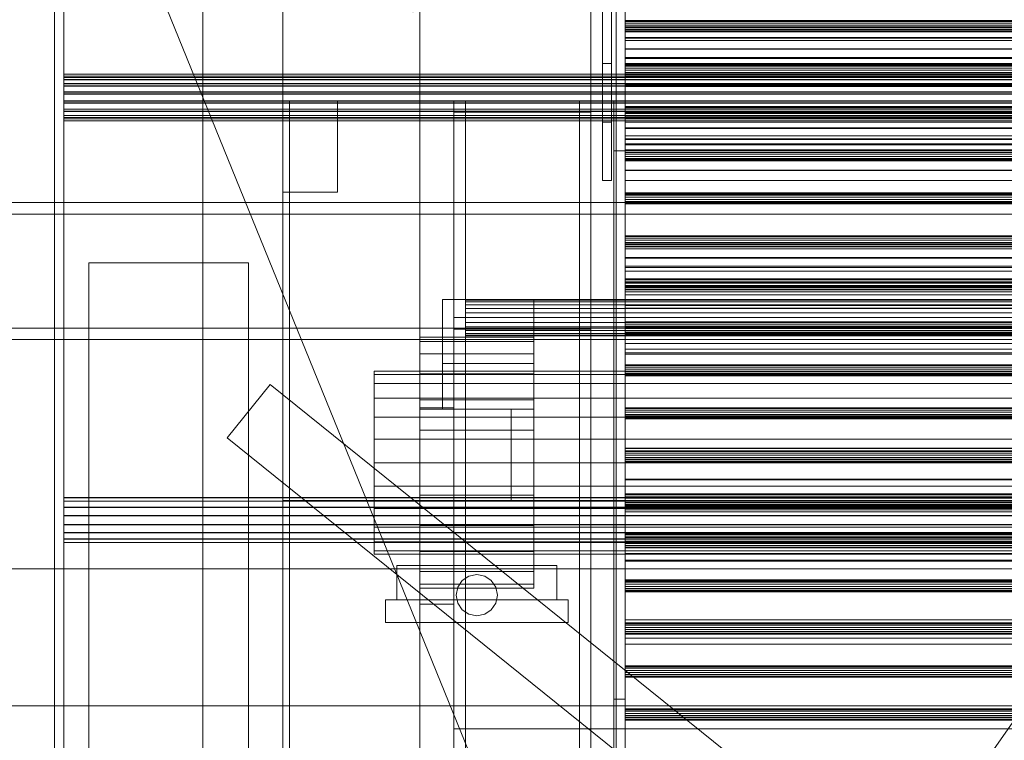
# Model space of a CAD drawing. Header units: millimetres. Extents: x -2233 to 65662, y -50530 to 6847.
# Tile 218 of 256: x -1515 to -1084, y -33355 to -33040. Entities that reach past the tile are written whole.
import ezdxf

# ---------------------------------------------------------------- set-up
doc = ezdxf.new("R2010")
doc.units = ezdxf.units.MM
for name, color, linetype, lineweight in [('COTAS_O', 1, 'Continuous', 0), ('frontal_C02', 7, 'Continuous', 0), ('frontal_C03', 7, 'Continuous', 0), ('frontal_C03-dry', 7, 'Continuous', 0), ('frontal_dosificador', 7, 'Continuous', 0), ('frontal_secador', 7, 'Continuous', 0), ('frontal_tolva', 7, 'Continuous', 0)]:
    doc.layers.add(name, color=color, linetype=linetype, lineweight=lineweight)
doc.dimstyles.new('R19_100', dxfattribs={"dimtxt": 250, "dimasz": 150, "dimexe": 150, "dimexo": 80, "dimgap": 100, "dimtad": 1, "dimtih": 1, "dimtoh": 1, "dimdsep": 46, "dimcen": 0.09, "dimadec": 0, "dimazin": 0, "dimtfac": 1, "dimtdec": 4, "dimtofl": 0, "dimtmove": 0, "dimatfit": 3, "dimfxl": 1, "dimtolj": 1, "dimtzin": 0, "dimarcsym": 0})

# ---------------------------------------------------------------- blocks, each defined once
blk = doc.blocks.new('DIM_R32_38')
at = {"layer": 'COTAS_O'}
for p, q in [((-1725, -31700), (-1025, -31700)), ((-1025, -31700), (-1070, -31850)), ((-1025, -34400), (-1025, -31700)), ((-1025, -31700), (-980, -31850)), ((-1025, -34400), (-1070, -34250)), ((-1025, -34400), (-980, -34250)), ((-1725, -34400), (-1025, -34400))]:
    blk.add_line(p, q, dxfattribs=at)
blk.add_text('2700 O', height=250, rotation=90, dxfattribs=at).set_placement((-1125, -33050))
blk = doc.blocks.new('DIM_R32_39')
at = {"layer": 'COTAS_O'}
for p, q in [((-1725, -33700), (-1575, -33655)), ((1725, -33700), (1575, -33655)), ((-1725, -34400), (-1725, -33700)), ((-1725, -33700), (1725, -33700)), ((-1725, -33700), (-1575, -33745)), ((1725, -33700), (1575, -33745)), ((1725, -34400), (1725, -33700))]:
    blk.add_line(p, q, dxfattribs=at)
blk.add_text('3450 O', height=250, dxfattribs=at).set_placement((0, -33600))
blk = doc.blocks.new('DIM_R32_46')
at = {"layer": 'COTAS_O'}
for p, q in [((-1400, -33000), (-700, -33000)), ((-700, -33000), (-745, -33150)), ((-700, -36000), (-700, -33000)), ((-700, -33000), (-655, -33150)), ((-700, -36000), (-745, -35850)), ((-700, -36000), (-655, -35850)), ((-1400, -36000), (-700, -36000))]:
    blk.add_line(p, q, dxfattribs=at)
blk.add_text('3000 O', height=250, rotation=90, dxfattribs=at).set_placement((-800, -34500))

msp = doc.modelspace()

# ---------------------------------------------------------------- linework, layer by layer
at = {"layer": 'frontal_C02'}
for p, q in [((2130, -33119.613), (-2130, -33119.613)), ((2130, -33124.613), (-2130, -33124.613)), ((2130, -33174.613), (-2130, -33174.613)), ((2130, -33179.613), (-2130, -33179.613))]:
    msp.add_line(p, q, dxfattribs=at)
at = {"layer": 'frontal_C03'}
for p, q in [((-1500, -35048.843), (-1500, -32401.175)), ((-1496, -32401.175), (-1496, -35048.843)), ((-1435, -32401.175), (-1435, -35048.843)), ((-1500, -32405.103), (-1500, -35052.771)), ((-1435, -35052.771), (-1435, -32405.103)), ((-1254, -35045.965), (-1254, -32465.157)), ((-1250, -32465.157), (-1250, -35045.965)), ((-1254, -32565.332), (-1254, -35146.139)), ((-1250, -35146.139), (-1250, -32565.332)), ((-1500, -35535.966), (-1500, -32888.298)), ((-1435, -32888.298), (-1435, -35535.966)), ((-1500, -32892.227), (-1500, -35539.895)), ((-1496, -35539.895), (-1496, -32892.227)), ((-1435, -35539.895), (-1435, -32892.227)), ((-1250, -33040.325), (-1250, -33039.939)), ((-1250, -33039.939), (-1250, -33040.991)), ((1250, -33039.939), (-1250, -33039.939)), ((-1250, -33041.924), (-1250, -33040.325)), ((1250, -33040.325), (-1250, -33040.325)), ((-1250, -33040.991), (-1250, -33042.865)), ((1250, -33040.991), (-1250, -33040.991)), ((-1250, -33043.798), (-1250, -33041.924)), ((-1250, -33041.924), (1250, -33041.924)), ((-1250, -33042.723), (-1250, -33042.637)), ((-1250, -33042.637), (-1250, -33047.336)), ((1250, -33042.637), (-1250, -33042.637)), ((-1250, -33047.58), (-1250, -33042.723)), ((1250, -33042.723), (-1250, -33042.723)), ((-1250, -33042.865), (-1250, -33044.464)), ((1250, -33042.865), (-1250, -33042.865)), ((-1250, -33044.85), (-1250, -33043.798)), ((1250, -33043.798), (-1250, -33043.798)), ((-1250, -33044.464), (-1250, -33044.85)), ((1250, -33044.464), (-1250, -33044.464)), ((1250, -33044.85), (-1250, -33044.85)), ((-1250, -33047.336), (-1250, -33056.103)), ((1250, -33047.336), (-1250, -33047.336)), ((-1250, -33056.469), (-1250, -33047.58)), ((1250, -33047.58), (-1250, -33047.58)), ((-1250, -33048.66), (-1250, -33048.593)), ((-1250, -33048.593), (-1250, -33052.264)), ((1250, -33048.593), (-1250, -33048.593)), ((-1250, -33052.455), (-1250, -33048.66)), ((1250, -33048.66), (-1250, -33048.66)), ((-1250, -33052.264), (-1250, -33059.114)), ((1250, -33052.264), (-1250, -33052.264)), ((-1250, -33059.4), (-1250, -33052.455)), ((1250, -33052.455), (-1250, -33052.455)), ((-1250, -33056.103), (-1250, -33067.606)), ((1250, -33056.103), (-1250, -33056.103)), ((-1250, -33068.037), (-1250, -33056.469)), ((1250, -33056.469), (-1250, -33056.469)), ((-1250, -33059.159), (-1250, -33058.773)), ((-1250, -33058.773), (-1250, -33059.825)), ((1250, -33058.773), (-1250, -33058.773)), ((-1250, -33059.114), (-1250, -33068.1)), ((1250, -33059.114), (-1250, -33059.114)), ((-1250, -33060.758), (-1250, -33059.159)), ((1250, -33059.159), (-1250, -33059.159)), ((-1250, -33068.437), (-1250, -33059.4)), ((1250, -33059.4), (-1250, -33059.4)), ((-1250, -33059.825), (-1250, -33061.699)), ((1250, -33059.825), (-1250, -33059.825)), ((-1250, -33062.632), (-1250, -33060.758)), ((-1250, -33060.758), (1250, -33060.758)), ((-1496, -33063.351), (-1496, -33063.325)), ((-1496, -33063.325), (-1496, -33064.793)), ((1496, -33063.325), (-1496, -33063.325)), ((-1496, -33064.869), (-1496, -33063.351)), ((1496, -33063.351), (-1496, -33063.351)), ((-1496, -33064.27), (-1496, -33064.243)), ((-1496, -33064.243), (-1496, -33065.712)), ((1496, -33064.243), (-1496, -33064.243)), ((-1496, -33065.788), (-1496, -33064.27)), ((1496, -33064.27), (-1496, -33064.27)), ((-1496, -33064.793), (-1496, -33067.533)), ((1496, -33064.793), (-1496, -33064.793)), ((-1496, -33067.647), (-1496, -33064.869)), ((1496, -33064.869), (-1496, -33064.869)), ((-1496, -33065.712), (-1496, -33068.452)), ((1496, -33065.712), (-1496, -33065.712)), ((-1496, -33068.566), (-1496, -33065.788)), ((1496, -33065.788), (-1496, -33065.788)), ((-1250, -33061.699), (-1250, -33063.297)), ((1250, -33061.699), (-1250, -33061.699)), ((-1250, -33063.684), (-1250, -33062.632)), ((1250, -33062.632), (-1250, -33062.632)), ((-1250, -33063.297), (-1250, -33063.684)), ((1250, -33063.297), (-1250, -33063.297)), ((1250, -33063.684), (-1250, -33063.684)), ((-1496, -33067.533), (-1496, -33071.127)), ((1496, -33067.533), (-1496, -33067.533)), ((-1496, -33071.262), (-1496, -33067.647)), ((1496, -33067.647), (-1496, -33067.647)), ((-1496, -33068.452), (-1496, -33072.046)), ((1496, -33068.452), (-1496, -33068.452)), ((-1496, -33072.181), (-1496, -33068.566)), ((1496, -33068.566), (-1496, -33068.566)), ((-1250, -33067.606), (-1250, -33080.091)), ((1250, -33067.606), (-1250, -33067.606)), ((-1250, -33080.523), (-1250, -33068.037)), ((-1250, -33068.037), (1250, -33068.037)), ((-1250, -33068.1), (-1250, -33077.854)), ((1250, -33068.1), (-1250, -33068.1)), ((-1250, -33078.191), (-1250, -33068.437)), ((-1250, -33068.437), (1250, -33068.437)), ((-1496, -33071.127), (-1496, -33075.029)), ((1496, -33071.127), (-1496, -33071.127)), ((-1496, -33075.164), (-1496, -33071.262)), ((-1496, -33071.262), (1496, -33071.262)), ((-1496, -33072.046), (-1496, -33075.948)), ((1496, -33072.046), (-1496, -33072.046)), ((-1496, -33076.083), (-1496, -33072.181)), ((-1496, -33072.181), (1496, -33072.181)), ((-1496, -33075.029), (-1496, -33078.644)), ((1496, -33075.029), (-1496, -33075.029)), ((-1496, -33078.758), (-1496, -33075.164)), ((1496, -33075.164), (-1496, -33075.164)), ((-1496, -33075.948), (-1496, -33079.563)), ((1496, -33075.948), (-1496, -33075.948)), ((-1496, -33079.677), (-1496, -33076.083)), ((1496, -33076.083), (-1496, -33076.083)), ((-1496, -33078.644), (-1496, -33081.422)), ((1496, -33078.644), (-1496, -33078.644)), ((-1496, -33081.498), (-1496, -33078.758)), ((1496, -33078.758), (-1496, -33078.758)), ((-1250, -33077.993), (-1250, -33077.607)), ((-1250, -33077.607), (-1250, -33078.659)), ((1250, -33077.607), (-1250, -33077.607)), ((-1250, -33077.854), (-1250, -33086.892)), ((1250, -33077.854), (-1250, -33077.854)), ((-1250, -33079.591), (-1250, -33077.993)), ((1250, -33077.993), (-1250, -33077.993)), ((-1250, -33087.178), (-1250, -33078.191)), ((1250, -33078.191), (-1250, -33078.191)), ((-1250, -33078.659), (-1250, -33080.533)), ((1250, -33078.659), (-1250, -33078.659)), ((-1496, -33079.563), (-1496, -33082.341)), ((1496, -33079.563), (-1496, -33079.563)), ((-1496, -33082.417), (-1496, -33079.677)), ((1496, -33079.677), (-1496, -33079.677)), ((-1496, -33081.422), (-1496, -33082.94)), ((1496, -33081.422), (-1496, -33081.422)), ((-1496, -33082.967), (-1496, -33081.498)), ((1496, -33081.498), (-1496, -33081.498)), ((-1496, -33082.341), (-1496, -33083.858)), ((1496, -33082.341), (-1496, -33082.341)), ((-1496, -33083.885), (-1496, -33082.417)), ((1496, -33082.417), (-1496, -33082.417)), ((-1496, -33082.94), (-1496, -33082.967)), ((1496, -33082.94), (-1496, -33082.94)), ((1496, -33082.967), (-1496, -33082.967)), ((-1250, -33081.465), (-1250, -33079.591)), ((-1250, -33079.591), (1250, -33079.591)), ((-1250, -33080.091), (-1250, -33091.659)), ((1250, -33080.091), (-1250, -33080.091)), ((-1250, -33092.025), (-1250, -33080.523)), ((1250, -33080.523), (-1250, -33080.523)), ((-1250, -33080.533), (-1250, -33082.131)), ((1250, -33080.533), (-1250, -33080.533)), ((-1250, -33082.518), (-1250, -33081.465)), ((1250, -33081.465), (-1250, -33081.465)), ((-1250, -33082.131), (-1250, -33082.518)), ((1250, -33082.131), (-1250, -33082.131)), ((1250, -33082.518), (-1250, -33082.518)), ((-1496, -33083.858), (-1496, -33083.885)), ((1496, -33083.858), (-1496, -33083.858)), ((1496, -33083.885), (-1496, -33083.885)), ((-1250, -33086.892), (-1250, -33093.836)), ((1250, -33086.892), (-1250, -33086.892)), ((-1250, -33094.027), (-1250, -33087.178)), ((1250, -33087.178), (-1250, -33087.178)), ((-1250, -33091.659), (-1250, -33100.548)), ((1250, -33091.659), (-1250, -33091.659)), ((-1250, -33100.793), (-1250, -33092.025)), ((1250, -33092.025), (-1250, -33092.025)), ((-1250, -33093.836), (-1250, -33097.631)), ((1250, -33093.836), (-1250, -33093.836)), ((-1250, -33097.698), (-1250, -33094.027)), ((1250, -33094.027), (-1250, -33094.027)), ((-1250, -33096.827), (-1250, -33096.441)), ((-1250, -33096.441), (-1250, -33097.493)), ((1250, -33096.441), (-1250, -33096.441)), ((-1250, -33098.425), (-1250, -33096.827)), ((1250, -33096.827), (-1250, -33096.827)), ((-1250, -33097.493), (-1250, -33099.367)), ((1250, -33097.493), (-1250, -33097.493)), ((-1250, -33097.631), (-1250, -33097.698)), ((1250, -33097.631), (-1250, -33097.631)), ((1250, -33097.698), (-1250, -33097.698)), ((-1250, -33100.299), (-1250, -33098.425)), ((-1250, -33098.425), (1250, -33098.425)), ((-1250, -33099.367), (-1250, -33100.965)), ((1250, -33099.367), (-1250, -33099.367)), ((-1250, -33101.351), (-1250, -33100.299)), ((1250, -33100.299), (-1250, -33100.299)), ((-1250, -33100.548), (-1250, -33105.406)), ((1250, -33100.548), (-1250, -33100.548)), ((-1250, -33105.492), (-1250, -33100.793)), ((1250, -33100.793), (-1250, -33100.793)), ((-1250, -33100.965), (-1250, -33101.351)), ((1250, -33100.965), (-1250, -33100.965)), ((1250, -33101.351), (-1250, -33101.351)), ((-1250, -33105.406), (-1250, -33105.492)), ((1250, -33105.406), (-1250, -33105.406)), ((1250, -33105.492), (-1250, -33105.492)), ((-1250, -33115.661), (-1250, -33115.275)), ((-1250, -33115.275), (-1250, -33116.327)), ((1250, -33115.275), (-1250, -33115.275)), ((-1250, -33117.259), (-1250, -33115.661)), ((1250, -33115.661), (-1250, -33115.661)), ((-1250, -33116.327), (-1250, -33118.201)), ((1250, -33116.327), (-1250, -33116.327)), ((-1250, -33119.133), (-1250, -33117.259)), ((-1250, -33117.259), (1250, -33117.259)), ((-1250, -33118.201), (-1250, -33119.799)), ((1250, -33118.201), (-1250, -33118.201)), ((-1250, -33120.185), (-1250, -33119.133)), ((1250, -33119.133), (-1250, -33119.133)), ((-1250, -33119.799), (-1250, -33120.185)), ((1250, -33119.799), (-1250, -33119.799)), ((1250, -33120.185), (-1250, -33120.185)), ((-1250, -33134.495), (-1250, -33134.109)), ((-1250, -33134.109), (-1250, -33135.161)), ((1250, -33134.109), (-1250, -33134.109)), ((-1250, -33136.093), (-1250, -33134.495)), ((1250, -33134.495), (-1250, -33134.495)), ((-1250, -33135.161), (-1250, -33137.035)), ((1250, -33135.161), (-1250, -33135.161)), ((-1250, -33137.967), (-1250, -33136.093)), ((-1250, -33136.093), (1250, -33136.093)), ((-1250, -33137.035), (-1250, -33138.633)), ((1250, -33137.035), (-1250, -33137.035)), ((-1250, -33139.019), (-1250, -33137.967)), ((1250, -33137.967), (-1250, -33137.967)), ((-1250, -33138.633), (-1250, -33139.019)), ((1250, -33138.633), (-1250, -33138.633)), ((1250, -33139.019), (-1250, -33139.019)), ((-1485, -33145.961), (-1415, -33145.961)), ((-1485, -35988), (-1485, -33145.961)), ((-1415, -35988), (-1415, -33145.961)), ((-1250, -33153.329), (-1250, -33152.943)), ((-1250, -33152.943), (-1250, -33153.995)), ((1250, -33152.943), (-1250, -33152.943)), ((-1250, -33154.927), (-1250, -33153.329)), ((1250, -33153.329), (-1250, -33153.329)), ((-1250, -33153.995), (-1250, -33155.869)), ((1250, -33153.995), (-1250, -33153.995)), ((-1250, -33156.801), (-1250, -33154.927)), ((-1250, -33154.927), (1250, -33154.927)), ((-1250, -33155.869), (-1250, -33157.467)), ((1250, -33155.869), (-1250, -33155.869)), ((-1250, -33157.853), (-1250, -33156.801)), ((1250, -33156.801), (-1250, -33156.801)), ((-1250, -33157.467), (-1250, -33157.853)), ((1250, -33157.467), (-1250, -33157.467)), ((1250, -33157.853), (-1250, -33157.853)), ((-1250, -33172.163), (-1250, -33171.776)), ((-1250, -33171.776), (-1250, -33172.828)), ((1250, -33171.776), (-1250, -33171.776)), ((-1250, -33173.761), (-1250, -33172.163)), ((1250, -33172.163), (-1250, -33172.163)), ((-1250, -33172.828), (-1250, -33174.703)), ((1250, -33172.828), (-1250, -33172.828)), ((-1250, -33175.635), (-1250, -33173.761)), ((-1250, -33173.761), (1250, -33173.761)), ((-1250, -33174.703), (-1250, -33176.301)), ((1250, -33174.703), (-1250, -33174.703)), ((-1250, -33176.687), (-1250, -33175.635)), ((1250, -33175.635), (-1250, -33175.635)), ((-1250, -33176.301), (-1250, -33176.687)), ((1250, -33176.301), (-1250, -33176.301)), ((1250, -33176.687), (-1250, -33176.687)), ((-1250, -33190.996), (-1250, -33190.61)), ((-1250, -33190.61), (-1250, -33191.662)), ((1250, -33190.61), (-1250, -33190.61)), ((-1250, -33192.595), (-1250, -33190.996)), ((1250, -33190.996), (-1250, -33190.996)), ((-1250, -33191.662), (-1250, -33193.536)), ((1250, -33191.662), (-1250, -33191.662)), ((-1250, -33194.469), (-1250, -33192.595)), ((-1250, -33192.595), (1250, -33192.595)), ((-1250, -33193.536), (-1250, -33195.135)), ((1250, -33193.536), (-1250, -33193.536)), ((-1250, -33195.521), (-1250, -33194.469)), ((1250, -33194.469), (-1250, -33194.469)), ((-1250, -33195.135), (-1250, -33195.521)), ((1250, -33195.135), (-1250, -33195.135)), ((-1424.399, -33222.651), (-1405.601, -33199.271)), ((1424.399, -35474.583), (-1405.601, -33199.271)), ((1250, -33195.521), (-1250, -33195.521)), ((-1250, -33209.83), (-1250, -33209.444)), ((-1250, -33209.444), (-1250, -33210.496)), ((1250, -33209.444), (-1250, -33209.444)), ((-1250, -33211.429), (-1250, -33209.83)), ((1250, -33209.83), (-1250, -33209.83)), ((-1250, -33210.496), (-1250, -33212.37)), ((1250, -33210.496), (-1250, -33210.496)), ((-1250, -33213.303), (-1250, -33211.429)), ((-1250, -33211.429), (1250, -33211.429)), ((-1250, -33212.37), (-1250, -33213.969)), ((1250, -33212.37), (-1250, -33212.37)), ((-1250, -33214.355), (-1250, -33213.303)), ((1250, -33213.303), (-1250, -33213.303)), ((-1250, -33213.969), (-1250, -33214.355)), ((1250, -33213.969), (-1250, -33213.969)), ((1250, -33214.355), (-1250, -33214.355)), ((1405.601, -35497.963), (-1424.399, -33222.651)), ((-1250, -33227.295), (-1250, -33227.209)), ((-1250, -33227.209), (-1250, -33231.908)), ((1250, -33227.209), (-1250, -33227.209)), ((-1250, -33232.152), (-1250, -33227.295)), ((1250, -33227.295), (-1250, -33227.295)), ((-1250, -33228.664), (-1250, -33228.278)), ((-1250, -33228.278), (-1250, -33229.33)), ((1250, -33228.278), (-1250, -33228.278)), ((-1250, -33230.262), (-1250, -33228.664)), ((1250, -33228.664), (-1250, -33228.664)), ((-1250, -33229.33), (-1250, -33231.204)), ((1250, -33229.33), (-1250, -33229.33)), ((-1250, -33232.137), (-1250, -33230.262)), ((-1250, -33230.262), (1250, -33230.262)), ((-1250, -33231.204), (-1250, -33232.802)), ((1250, -33231.204), (-1250, -33231.204)), ((-1250, -33231.908), (-1250, -33240.675)), ((1250, -33231.908), (-1250, -33231.908)), ((-1250, -33233.189), (-1250, -33232.137)), ((1250, -33232.137), (-1250, -33232.137)), ((-1250, -33241.042), (-1250, -33232.152)), ((1250, -33232.152), (-1250, -33232.152)), ((-1250, -33232.802), (-1250, -33233.189)), ((1250, -33232.802), (-1250, -33232.802)), ((1250, -33233.189), (-1250, -33233.189)), ((-1250, -33240.675), (-1250, -33252.178)), ((1250, -33240.675), (-1250, -33240.675)), ((-1250, -33252.61), (-1250, -33241.042)), ((1250, -33241.042), (-1250, -33241.042)), ((-1496, -33248.842), (-1496, -33248.815)), ((-1496, -33248.815), (-1496, -33250.284)), ((1496, -33248.815), (-1496, -33248.815)), ((-1496, -33250.36), (-1496, -33248.842)), ((1496, -33248.842), (-1496, -33248.842)), ((-1496, -33250.284), (-1496, -33253.024)), ((1496, -33250.284), (-1496, -33250.284)), ((-1496, -33253.138), (-1496, -33250.36)), ((1496, -33250.36), (-1496, -33250.36)), ((-1250, -33247.498), (-1250, -33247.112)), ((-1250, -33247.112), (-1250, -33248.164)), ((1250, -33247.112), (-1250, -33247.112)), ((-1250, -33249.096), (-1250, -33247.498)), ((1250, -33247.498), (-1250, -33247.498)), ((-1250, -33248.164), (-1250, -33250.038)), ((1250, -33248.164), (-1250, -33248.164)), ((-1250, -33250.97), (-1250, -33249.096)), ((-1250, -33249.096), (1250, -33249.096)), ((-1250, -33250.038), (-1250, -33251.636)), ((1250, -33250.038), (-1250, -33250.038)), ((-1250, -33252.022), (-1250, -33250.97)), ((1250, -33250.97), (-1250, -33250.97)), ((-1496, -33253.024), (-1496, -33256.618)), ((1496, -33253.024), (-1496, -33253.024)), ((-1496, -33256.753), (-1496, -33253.138)), ((1496, -33253.138), (-1496, -33253.138)), ((-1250, -33251.636), (-1250, -33252.022)), ((1250, -33251.636), (-1250, -33251.636)), ((1250, -33252.022), (-1250, -33252.022)), ((-1250, -33252.178), (-1250, -33264.663)), ((1250, -33252.178), (-1250, -33252.178)), ((-1250, -33265.095), (-1250, -33252.61)), ((-1250, -33252.61), (1250, -33252.61)), ((-1496, -33256.618), (-1496, -33260.52)), ((1496, -33256.618), (-1496, -33256.618)), ((-1496, -33260.655), (-1496, -33256.753)), ((-1496, -33256.753), (1496, -33256.753)), ((-1496, -33260.52), (-1496, -33264.135)), ((1496, -33260.52), (-1496, -33260.52)), ((-1496, -33264.249), (-1496, -33260.655)), ((1496, -33260.655), (-1496, -33260.655)), ((-1496, -33264.135), (-1496, -33266.913)), ((1496, -33264.135), (-1496, -33264.135)), ((-1496, -33266.989), (-1496, -33264.249)), ((1496, -33264.249), (-1496, -33264.249)), ((-1496, -33266.913), (-1496, -33268.431)), ((1496, -33266.913), (-1496, -33266.913)), ((-1496, -33268.457), (-1496, -33266.989)), ((1496, -33266.989), (-1496, -33266.989)), ((-1496, -33268.431), (-1496, -33268.457)), ((1496, -33268.431), (-1496, -33268.431)), ((1496, -33268.457), (-1496, -33268.457)), ((-1250, -33264.663), (-1250, -33276.231)), ((1250, -33264.663), (-1250, -33264.663)), ((-1250, -33276.597), (-1250, -33265.095)), ((1250, -33265.095), (-1250, -33265.095)), ((-1250, -33266.332), (-1250, -33265.946)), ((-1250, -33265.946), (-1250, -33266.998)), ((1250, -33265.946), (-1250, -33265.946)), ((-1250, -33267.93), (-1250, -33266.332)), ((1250, -33266.332), (-1250, -33266.332)), ((-1250, -33266.998), (-1250, -33268.872)), ((1250, -33266.998), (-1250, -33266.998)), ((-1250, -33269.804), (-1250, -33267.93)), ((-1250, -33267.93), (1250, -33267.93)), ((-1250, -33268.872), (-1250, -33270.47)), ((1250, -33268.872), (-1250, -33268.872)), ((-1250, -33270.856), (-1250, -33269.804)), ((1250, -33269.804), (-1250, -33269.804)), ((-1250, -33270.47), (-1250, -33270.856)), ((1250, -33270.47), (-1250, -33270.47)), ((1250, -33270.856), (-1250, -33270.856)), ((-1250, -33276.231), (-1250, -33285.12)), ((1250, -33276.231), (-1250, -33276.231)), ((-1250, -33285.365), (-1250, -33276.597)), ((1250, -33276.597), (-1250, -33276.597)), ((-1250, -33285.166), (-1250, -33284.78)), ((-1250, -33284.78), (-1250, -33285.832)), ((1250, -33284.78), (-1250, -33284.78)), ((-1250, -33285.12), (-1250, -33289.978)), ((1250, -33285.12), (-1250, -33285.12)), ((-1250, -33286.764), (-1250, -33285.166)), ((1250, -33285.166), (-1250, -33285.166)), ((-1250, -33290.064), (-1250, -33285.365)), ((1250, -33285.365), (-1250, -33285.365)), ((-1250, -33285.832), (-1250, -33287.706)), ((1250, -33285.832), (-1250, -33285.832)), ((-1250, -33288.638), (-1250, -33286.764)), ((-1250, -33286.764), (1250, -33286.764)), ((-1250, -33287.706), (-1250, -33289.304)), ((1250, -33287.706), (-1250, -33287.706)), ((-1250, -33289.69), (-1250, -33288.638)), ((1250, -33288.638), (-1250, -33288.638)), ((-1250, -33289.304), (-1250, -33289.69)), ((1250, -33289.304), (-1250, -33289.304)), ((1250, -33289.69), (-1250, -33289.69)), ((-1250, -33289.978), (-1250, -33290.064)), ((1250, -33289.978), (-1250, -33289.978)), ((1250, -33290.064), (-1250, -33290.064)), ((-1250, -33304), (-1250, -33303.614)), ((-1250, -33303.614), (-1250, -33304.666)), ((1250, -33303.614), (-1250, -33303.614)), ((-1250, -33305.598), (-1250, -33304)), ((1250, -33304), (-1250, -33304)), ((-1250, -33304.666), (-1250, -33306.54)), ((1250, -33304.666), (-1250, -33304.666)), ((-1250, -33307.472), (-1250, -33305.598)), ((-1250, -33305.598), (1250, -33305.598)), ((-1250, -33306.54), (-1250, -33308.138)), ((1250, -33306.54), (-1250, -33306.54)), ((-1250, -33308.524), (-1250, -33307.472)), ((1250, -33307.472), (-1250, -33307.472)), ((-1250, -33308.138), (-1250, -33308.524)), ((1250, -33308.138), (-1250, -33308.138)), ((1250, -33308.524), (-1250, -33308.524)), ((-1250, -33322.834), (-1250, -33322.448)), ((-1250, -33322.448), (-1250, -33323.5)), ((1250, -33322.448), (-1250, -33322.448)), ((-1250, -33324.432), (-1250, -33322.834)), ((1250, -33322.834), (-1250, -33322.834)), ((-1250, -33323.5), (-1250, -33325.374)), ((1250, -33323.5), (-1250, -33323.5)), ((-1250, -33326.306), (-1250, -33324.432)), ((-1250, -33324.432), (1250, -33324.432)), ((-1250, -33325.374), (-1250, -33326.972)), ((1250, -33325.374), (-1250, -33325.374)), ((-1250, -33327.358), (-1250, -33326.306)), ((1250, -33326.306), (-1250, -33326.306)), ((-1250, -33326.972), (-1250, -33327.358)), ((1250, -33326.972), (-1250, -33326.972)), ((1250, -33327.358), (-1250, -33327.358)), ((-1250, -33341.668), (-1250, -33341.281)), ((-1250, -33341.281), (-1250, -33342.333)), ((1250, -33341.281), (-1250, -33341.281)), ((-1250, -33343.266), (-1250, -33341.668)), ((1250, -33341.668), (-1250, -33341.668)), ((-1250, -33342.333), (-1250, -33344.207)), ((1250, -33342.333), (-1250, -33342.333)), ((-1250, -33345.14), (-1250, -33343.266)), ((-1250, -33343.266), (1250, -33343.266)), ((-1250, -33344.207), (-1250, -33345.806)), ((1250, -33344.207), (-1250, -33344.207)), ((-1250, -33346.192), (-1250, -33345.14)), ((1250, -33345.14), (-1250, -33345.14)), ((-1250, -33345.806), (-1250, -33346.192)), ((1250, -33345.806), (-1250, -33345.806)), ((1250, -33346.192), (-1250, -33346.192))]:
    msp.add_line(p, q, dxfattribs=at)
at = {"layer": 'frontal_C03-dry'}
for p, q in [((-1260, -32964.75), (-1260, -33058.75)), ((-1256, -33058.75), (-1256, -32964.75)), ((-1260, -32990.375), (-1260, -33084.375)), ((-1256, -33084.375), (-1256, -32990.375)), ((-1260, -33016), (-1260, -33110)), ((-1256, -33110), (-1256, -33016)), ((-1250, -33043.125), (-1250, -33017.5)), ((-1260, -33058.75), (-1260, -33033.125)), ((-1256, -33033.125), (-1256, -33058.75)), ((-1250, -33033.125), (-1250, -33058.75)), ((-1250, -33043.125), (-1250, -33039.125)), ((-1250, -33064.75), (-1250, -33039.125)), ((1250, -33043.125), (-1250, -33043.125)), ((-1250, -33068.75), (-1250, -33043.125)), ((-1260, -33058.75), (-1256, -33058.75)), ((-1260, -33084.375), (-1260, -33058.75)), ((-1256, -33058.75), (-1256, -33084.375)), ((-1250, -33058.75), (1250, -33058.75)), ((-1250, -33064.75), (-1250, -33058.75)), ((-1250, -33058.75), (-1250, -33084.375)), ((1250, -33064.75), (-1250, -33064.75)), ((-1250, -33068.75), (-1250, -33064.75)), ((-1250, -33090.375), (-1250, -33064.75)), ((1250, -33068.75), (-1250, -33068.75)), ((-1250, -33094.375), (-1250, -33068.75)), ((-1260, -33084.375), (-1256, -33084.375)), ((-1260, -33110), (-1260, -33084.375)), ((-1256, -33084.375), (-1256, -33110)), ((-1250, -33084.375), (1250, -33084.375)), ((-1250, -33090.375), (-1250, -33084.375)), ((-1250, -33084.375), (-1250, -33110)), ((1250, -33090.375), (-1250, -33090.375)), ((-1250, -33094.375), (-1250, -33090.375)), ((-1250, -33116), (-1250, -33090.375)), ((1250, -33094.375), (-1250, -33094.375)), ((-1250, -33120), (-1250, -33094.375)), ((-1260, -33110), (-1256, -33110)), ((-1250, -33110), (1250, -33110)), ((-1250, -33116), (-1250, -33110)), ((1250, -33116), (-1250, -33116)), ((-1250, -33120), (-1250, -33116)), ((1250, -33120), (-1250, -33120))]:
    msp.add_line(p, q, dxfattribs=at)
at = {"layer": 'frontal_dosificador'}
for p, q in [((-1180, -33700), (-1750, -32300)), ((-230, -33280), (-1770, -33280)), ((-230, -33340), (-1770, -33340))]:
    msp.add_line(p, q, dxfattribs=at)
at = {"layer": 'frontal_secador'}
for p, q in [((-1400, -33075), (-1400, -33000)), ((-1400, -33250), (-1400, -33000)), ((-1400, -36000), (-1400, -33000)), ((-1340, -36000), (-1340, -33000)), ((-1250, -33250), (-1250, -33000)), ((-1265, -33072), (-1265, -33018)), ((-1265, -33072), (1265, -33072)), ((-1265, -33075), (-1265, -33072)), ((-1400, -33075), (-1325, -33075)), ((-1400, -36000), (-1400, -33075)), ((-1400, -35590), (-1400, -33075)), ((-1400, -33075), (-1397, -33075)), ((-1400, -35940), (-1400, -33075)), ((-1400, -33075), (-1376, -33075)), ((-1400, -33115), (-1400, -33075)), ((-1400, -33075), (1400, -33075)), ((-1400, -34650), (-1400, -33075)), ((-1397, -35940), (-1397, -33075)), ((-1376, -33115), (-1376, -33075)), ((-1325, -36000), (-1325, -33075)), ((-1325, -35590), (-1325, -33075)), ((-1325, -33075), (-1320, -33075)), ((-1325, -35980), (-1325, -33075)), ((-1325, -33075), (-1265, -33075)), ((-1325, -33080), (-1325, -33075)), ((-1325, -33350), (-1325, -33075)), ((-1320, -35980), (-1320, -33075)), ((-1320, -33075), (-1270, -33075)), ((-1320, -33350), (-1320, -33075)), ((-1320, -33075), (-1255, -33075)), ((-1270, -33075), (-1265, -33075)), ((-1270, -35980), (-1270, -33075)), ((-1265, -35980), (-1265, -33075)), ((-1265, -33075), (1265, -33075)), ((-1265, -33080), (-1265, -33075)), ((-1255, -33075), (-1250, -33075)), ((-1255, -33350), (-1255, -33075)), ((-1250, -33350), (-1250, -33075)), ((-1325, -33080), (-1265, -33080)), ((-1325, -33080), (-1320, -33080)), ((-1325, -33170), (-1325, -33080)), ((-1320, -33170), (-1320, -33080)), ((-1270, -33080), (-1265, -33080)), ((-1270, -33170), (-1270, -33080)), ((-1265, -33170), (-1265, -33080)), ((-1255, -33337), (-1255, -33097)), ((-1255, -33097), (-1255, -33166)), ((-1255, -33097), (-1250, -33097)), ((-1250, -33097), (-1250, -33337)), ((-1250, -33166), (-1250, -33097)), ((-1400, -33115), (-1376, -33115)), ((-1250, -33139.918), (-1250, -33137.611)), ((1250, -33137.611), (-1250, -33137.611)), ((-1250, -33143.65), (-1250, -33139.918)), ((1250, -33139.918), (-1250, -33139.918)), ((-1250, -33143.65), (-1250, -33147.382)), ((-1250, -33143.65), (1250, -33143.65)), ((-1250, -33144), (-1250, -33156)), ((1250, -33144), (-1250, -33144)), ((-1250, -33148), (-1250, -33144)), ((-1250, -33147.382), (-1250, -33149.689)), ((1250, -33147.382), (-1250, -33147.382)), ((-1250, -33160), (-1250, -33148)), ((-1250, -33148), (1250, -33148)), ((1250, -33149.689), (-1250, -33149.689)), ((-1250, -33156.709), (-1250, -33154)), ((1250, -33154), (-1250, -33154)), ((-1250, -33154.545), (-1250, -33154)), ((-1250, -33156.144), (-1250, -33154.545)), ((1250, -33154.545), (-1250, -33154.545)), ((-1250, -33156), (-1250, -33396)), ((1250, -33156), (-1250, -33156)), ((-1250, -33162), (-1250, -33156)), ((-1250, -33156), (-1250, -33160)), ((-1250, -33158.686), (-1250, -33156.144)), ((1250, -33156.144), (-1250, -33156.144)), ((-1250, -33164.651), (-1250, -33156.709)), ((1250, -33156.709), (-1250, -33156.709)), ((-1250, -33162), (-1250, -33158.686)), ((1250, -33158.686), (-1250, -33158.686)), ((1250, -33160), (-1250, -33160)), ((-1330, -33162), (-1290, -33162)), ((-1330, -33190), (-1330, -33162)), ((-1320, -33162.273), (-1320, -33162)), ((1320, -33162), (-1320, -33162)), ((-1320, -33163.072), (-1320, -33162.273)), ((1320, -33162.273), (-1320, -33162.273)), ((-1320, -33164.343), (-1320, -33163.072)), ((1320, -33163.072), (-1320, -33163.072)), ((-1320, -33166), (-1320, -33164.343)), ((1320, -33164.343), (-1320, -33164.343)), ((-1290, -33190), (-1290, -33162)), ((-1250, -33165.859), (-1250, -33162)), ((1250, -33162), (-1250, -33162)), ((-1250, -33162), (-1250, -33402)), ((-1250, -33166), (-1250, -33162)), ((-1250, -33177.285), (-1250, -33164.651)), ((1250, -33164.651), (-1250, -33164.651)), ((-1320, -33167.929), (-1320, -33166)), ((1320, -33166), (-1320, -33166)), ((-1320, -33170), (-1320, -33167.929)), ((1320, -33167.929), (-1320, -33167.929)), ((-1255, -33166), (-1255, -33406)), ((-1250, -33166), (-1255, -33166)), ((-1250, -33170), (-1250, -33165.859)), ((1250, -33165.859), (-1250, -33165.859)), ((-1250, -33406), (-1250, -33166)), ((-1250, -33166), (1250, -33166)), ((-1325, -33170), (-1265, -33170)), ((-1325, -33175), (-1325, -33170)), ((-1325, -33170), (-1320, -33170)), ((-1320, -33170), (-1320, -33172.071)), ((-1320, -33170), (1320, -33170)), ((-1320, -33172.071), (-1320, -33174)), ((1320, -33172.071), (-1320, -33172.071)), ((-1270, -33170), (-1265, -33170)), ((-1265, -33175), (-1265, -33170)), ((-1250, -33170), (-1250, -33174.141)), ((-1250, -33170), (1250, -33170)), ((-1325, -33175), (-1265, -33175)), ((-1320, -33174), (-1320, -33175.657)), ((1320, -33174), (-1320, -33174)), ((-1320, -33175.657), (-1320, -33176.928)), ((1320, -33175.657), (-1320, -33175.657)), ((-1320, -33176.928), (-1320, -33177.727)), ((1320, -33176.928), (-1320, -33176.928)), ((-1320, -33177.727), (-1320, -33178)), ((1320, -33177.727), (-1320, -33177.727)), ((1320, -33178), (-1320, -33178)), ((-1250, -33174.141), (-1250, -33178)), ((1250, -33174.141), (-1250, -33174.141)), ((-1250, -33193.75), (-1250, -33177.285)), ((1250, -33177.285), (-1250, -33177.285)), ((-1250, -33178), (-1250, -33181.314)), ((1250, -33178), (-1250, -33178)), ((-1340, -33180.374), (-1340, -33178.5)), ((-1290, -33178.5), (-1340, -33178.5)), ((-1340, -33185.869), (-1340, -33180.374)), ((-1290, -33180.374), (-1340, -33180.374)), ((-1290, -33180.374), (-1290, -33178.5)), ((-1290, -33185.869), (-1290, -33180.374)), ((-1250, -33181.314), (-1250, -33183.856)), ((1250, -33181.314), (-1250, -33181.314)), ((-1340, -33194.609), (-1340, -33185.869)), ((-1290, -33185.869), (-1340, -33185.869)), ((-1290, -33194.609), (-1290, -33185.869)), ((-1250, -33183.856), (-1250, -33185.455)), ((1250, -33183.856), (-1250, -33183.856)), ((-1250, -33185.455), (-1250, -33186)), ((1250, -33185.455), (-1250, -33185.455)), ((1250, -33186), (-1250, -33186)), ((-1330, -33190), (-1290, -33190)), ((-1330, -33210), (-1330, -33190)), ((-1290, -33210), (-1290, -33190)), ((-1360, -33194.863), (-1360, -33193.5)), ((1360, -33193.5), (-1360, -33193.5)), ((-1360, -33198.859), (-1360, -33194.863)), ((1360, -33194.863), (-1360, -33194.863)), ((-1340, -33206), (-1340, -33194.609)), ((-1290, -33194.609), (-1340, -33194.609)), ((-1290, -33206), (-1290, -33194.609)), ((-1250, -33212.924), (-1250, -33193.75)), ((1250, -33193.75), (-1250, -33193.75)), ((-1360, -33205.216), (-1360, -33198.859)), ((1360, -33198.859), (-1360, -33198.859)), ((-1360, -33213.5), (-1360, -33205.216)), ((1360, -33205.216), (-1360, -33205.216)), ((-1340, -33219.265), (-1340, -33206)), ((-1290, -33206), (-1340, -33206)), ((-1290, -33219.265), (-1290, -33206)), ((-1340, -33209.5), (-1325, -33209.5)), ((-1340, -33295.5), (-1340, -33209.5)), ((-1340, -33210), (-1300, -33210)), ((-1340, -33250), (-1340, -33210)), ((-1330, -33210), (-1290, -33210)), ((-1325, -33295.5), (-1325, -33209.5)), ((-1300, -33250), (-1300, -33210)), ((-1360, -33223.147), (-1360, -33213.5)), ((1360, -33213.5), (-1360, -33213.5)), ((-1250, -33233.5), (-1250, -33212.924)), ((1250, -33212.924), (-1250, -33212.924)), ((-1340, -33233.5), (-1340, -33219.265)), ((-1290, -33219.265), (-1340, -33219.265)), ((-1290, -33233.5), (-1290, -33219.265)), ((-1360, -33233.5), (-1360, -33223.147)), ((1360, -33223.147), (-1360, -33223.147)), ((-1360, -33233.5), (-1360, -33243.853)), ((-1360, -33233.5), (1360, -33233.5)), ((-1340, -33233.5), (-1340, -33247.735)), ((-1340, -33233.5), (-1290, -33233.5)), ((-1290, -33247.735), (-1290, -33233.5)), ((-1250, -33233.5), (-1250, -33254.076)), ((-1250, -33233.5), (1250, -33233.5)), ((-1360, -33243.853), (-1360, -33253.5)), ((1360, -33243.853), (-1360, -33243.853)), ((-1400, -33250), (1400, -33250)), ((-1400, -36000), (-1400, -33250)), ((-1400, -33250), (-1250, -33250)), ((-1340, -33247.735), (-1340, -33261)), ((-1290, -33247.735), (-1340, -33247.735)), ((-1340, -33250), (-1300, -33250)), ((-1290, -33247.735), (-1290, -33261)), ((-1250, -33250), (1250, -33250)), ((-1250, -33255), (-1250, -33250)), ((-1360, -33253.5), (-1360, -33261.784)), ((1360, -33253.5), (-1360, -33253.5)), ((-1250, -33254.076), (-1250, -33273.25)), ((1250, -33254.076), (-1250, -33254.076)), ((-1250, -33255), (1250, -33255)), ((-1250, -33345), (-1250, -33255)), ((-1360, -33261.784), (-1360, -33268.141)), ((1360, -33261.784), (-1360, -33261.784)), ((-1340, -33261), (-1340, -33272.391)), ((-1290, -33261), (-1340, -33261)), ((-1290, -33261), (-1290, -33272.391)), ((-1360, -33268.141), (-1360, -33272.137)), ((1360, -33268.141), (-1360, -33268.141)), ((-1360, -33272.137), (-1360, -33273.5)), ((1360, -33272.137), (-1360, -33272.137)), ((-1340, -33272.391), (-1340, -33281.131)), ((-1290, -33272.391), (-1340, -33272.391)), ((-1290, -33272.391), (-1290, -33281.131)), ((1360, -33273.5), (-1360, -33273.5)), ((-1250, -33273.25), (-1250, -33289.715)), ((1250, -33273.25), (-1250, -33273.25)), ((-1350, -33278.5), (-1280, -33278.5)), ((-1350, -33293.5), (-1350, -33278.5)), ((-1340, -33281.131), (-1340, -33286.626)), ((-1290, -33281.131), (-1340, -33281.131)), ((-1290, -33281.131), (-1290, -33286.626)), ((-1280, -33293.5), (-1280, -33278.5)), ((-1323.315, -33288.056), (-1321.364, -33285.136)), ((-1321.364, -33285.136), (-1318.444, -33283.185)), ((-1318.444, -33283.185), (-1315, -33282.5)), ((-1315, -33282.5), (-1311.556, -33283.185)), ((-1311.556, -33283.185), (-1308.636, -33285.136)), ((-1308.636, -33285.136), (-1306.685, -33288.056)), ((-1340, -33286.626), (-1340, -33288.5)), ((-1290, -33286.626), (-1340, -33286.626)), ((-1290, -33288.5), (-1340, -33288.5)), ((-1324, -33291.5), (-1323.315, -33288.056)), ((-1306.685, -33288.056), (-1306, -33291.5)), ((-1290, -33286.626), (-1290, -33288.5)), ((-1250, -33289.715), (-1250, -33302.349)), ((1250, -33289.715), (-1250, -33289.715)), ((-1355, -33293.5), (-1275, -33293.5)), ((-1355, -33303.5), (-1355, -33293.5)), ((-1350, -33293.5), (-1280, -33293.5)), ((-1323.315, -33294.944), (-1324, -33291.5)), ((-1306, -33291.5), (-1306.685, -33294.944)), ((-1275, -33303.5), (-1275, -33293.5)), ((-1340, -33295.5), (-1325, -33295.5)), ((-1321.364, -33297.864), (-1323.315, -33294.944)), ((-1318.444, -33299.815), (-1321.364, -33297.864)), ((-1308.636, -33297.864), (-1311.556, -33299.815)), ((-1306.685, -33294.944), (-1308.636, -33297.864)), ((-1315, -33300.5), (-1318.444, -33299.815)), ((-1311.556, -33299.815), (-1315, -33300.5)), ((-1250, -33302.349), (-1250, -33310.291)), ((1250, -33302.349), (-1250, -33302.349)), ((-1355, -33303.5), (-1275, -33303.5)), ((-1250, -33310.291), (-1250, -33313)), ((1250, -33310.291), (-1250, -33310.291)), ((1250, -33313), (-1250, -33313)), ((-1255, -33406), (-1255, -33337)), ((-1255, -33337), (-1250, -33337)), ((-1250, -33337), (-1250, -33406)), ((-1250, -33345), (1250, -33345)), ((-1250, -33350), (-1250, -33345)), ((-1325, -33350), (-1320, -33350)), ((-1320, -33350), (-1255, -33350)), ((-1255, -33350), (-1250, -33350)), ((-1250, -33350), (1250, -33350))]:
    msp.add_line(p, q, dxfattribs=at)
at = {"layer": 'frontal_tolva'}
msp.add_line((-1769.584, -34332.806), (-722.584, -32835.806), dxfattribs=at)

# ---------------------------------------------------------------- dimensions: what is measured, and where the dimension line sits
at = {"layer": 'COTAS_O'}
for p1, p2, distance, picture, middle in [((-1725, -34400), (-1725, -31700), -700, 'DIM_R32_38', (-1025, -33050)), ((-1400, -36000), (-1400, -33000), -700, 'DIM_R32_46', (-700, -34500)), ((-1725, -34400), (1725, -34400), 700, 'DIM_R32_39', (0, -33700))]:
    dim = msp.add_aligned_dim(p1=p1, p2=p2, distance=distance, text='<> O', dimstyle='R19_100', dxfattribs=at)
    dim.commit()
    dim.dimension.update_dxf_attribs({"geometry": picture, "text_midpoint": middle})

doc.saveas('drawing.dxf')
